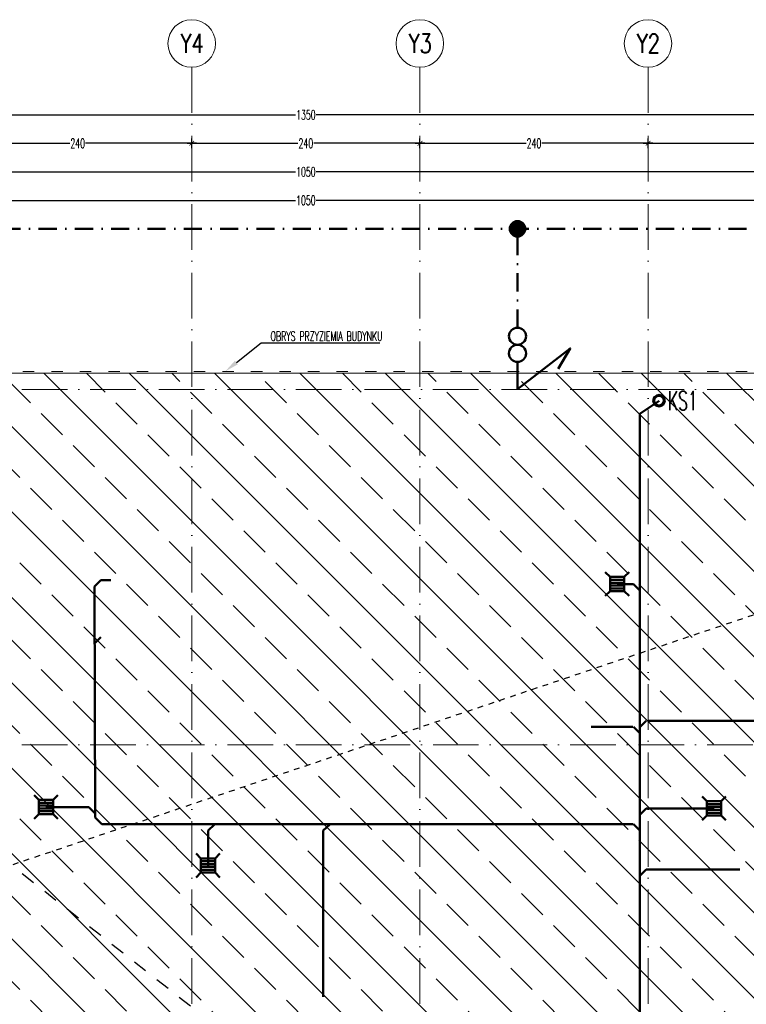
# Model space of a CAD drawing. Header units: millimetres. Extents: x -2074 to 12588, y -3630 to 101167.
# Tile 11 of 180: x -731 to 33, y 1444 to 2480. Entities that reach past the tile are written whole.
import ezdxf
from ezdxf import colors
from ezdxf.entities.mleader import LeaderData, LeaderLine
from ezdxf.enums import TextEntityAlignment as Align
from ezdxf.math import Vec2, Vec3

# ---------------------------------------------------------------- set-up
doc = ezdxf.new("R2010")
doc.units = ezdxf.units.MM
for name, pattern in [('ACAD_ISO03W100', [30, 12, -18]), ('ACAD_ISO10W100', [18, 12, -3, 0, -3]), ('Aligning Line_2_', [6, 3, -3]), ('CONTINOUS', [0]), ('DASHDOT2', [12.7, 6.35, -3.175, 0, -3.175]), ('DASHED', [19.05, 12.7, -6.35])]:
    doc.linetypes.add(name, pattern=pattern)
for name, color, linetype, lineweight in [('SelinAr_BUD_opisy', 7, 'Continuous', 20), ('SelinAr_BUD_osie', 8, 'ACAD_ISO10W100', 18), ('SelinAr_BUD_wymiary', 7, 'Continuous', 18), ('SelinAr_IE_podposadzkowe elektryczne', 1, 'DASHED', 30), ('SelinAr_IE_podposadzkowe teletechniczne', 30, 'DASHED', 30), ('SelinAr_IE_uziom', 12, 'DASHDOT2', 50), ('SelinAr_K_fundamenty', 7, 'Continuous', 20), ('SelinAr_SAN - KS - pion', 32, 'Continuous', 20), ('SelinAr_SAN - KS - rury', 32, 'KANAL_SANIT', 50)]:
    doc.layers.add(name, color=color, linetype=linetype, lineweight=lineweight)
doc.styles.add('Arch-Dim', font='romans.shx', dxfattribs={"width": 0.75})
doc.styles.get("Standard").update_dxf_attribs({"font": 'arial.ttf'})
doc.styles.add('style1', font='romans.shx', dxfattribs={"width": 0.6})
doc.linetypes.add('KANAL_SANIT', pattern='A,12.7,-5.08,["KS",Standard,S=2.54,R=0,X=-2.54,Y=-1.27],-5.08', length=22.86)
doc.dimstyles.new('ISO-25 Ania', dxfattribs={"dimtxt": 10, "dimasz": 5, "dimexe": 5, "dimexo": 0.625, "dimtad": 0, "dimrnd": 0.01, "dimtxsty": 'style1', "dimblk": 'ARCHTICK', "dimcen": 5, "dimdle": 5, "dimadec": 0, "dimazin": 0, "dimtfac": 1, "dimtmove": 0, "dimatfit": 3, "dimldrblk": 'ARCHTICK', "dimfxl": 0, "dimarcsym": 0})

# ---------------------------------------------------------------- blocks, each defined once
blk = doc.blocks.new('*U1104')
at = {"ltscale": 4}
blk.add_line((0, 50), (0, -2120), dxfattribs=at)
at = {"linetype": 'CONTINOUS'}
blk.add_circle((0, 75), 25, dxfattribs=at)
at = {"linetype": 'ByBlock', "style": 'Arch-Dim', "width": 0.75}
blk.add_text('Y4', height=20, dxfattribs=at).set_placement((0.3, 75), align=Align.MIDDLE)
blk = doc.blocks.new('*U1105')
at = {"ltscale": 4}
blk.add_line((0, 50), (0, -2120), dxfattribs=at)
at = {"linetype": 'CONTINOUS'}
blk.add_circle((0, 75), 25, dxfattribs=at)
at = {"linetype": 'ByBlock', "style": 'Arch-Dim', "width": 0.75}
blk.add_text('Y3', height=20, dxfattribs=at).set_placement((0.3, 75), align=Align.MIDDLE)
blk = doc.blocks.new('*U1106')
at = {"ltscale": 4}
blk.add_line((0, 50), (0, -2120), dxfattribs=at)
at = {"linetype": 'CONTINOUS'}
blk.add_circle((0, 75), 25, dxfattribs=at)
at = {"linetype": 'ByBlock', "style": 'Arch-Dim', "width": 0.75}
blk.add_text('Y2', height=20, dxfattribs=at).set_placement((0.3, 75), align=Align.MIDDLE)
blk = doc.blocks.new('*U1097')
at = {"ltscale": 4}
blk.add_line((-50, 0), (1945.4, 0), dxfattribs=at)
blk = doc.blocks.new('*U1098')
at = {"ltscale": 4}
blk.add_line((-50, 0), (1945.4, 0), dxfattribs=at)
blk = doc.blocks.new('A$C6bf3c4e4')
for points in [[(4.9, 19.8), (-0.1, 24.8)], [(19.9, 19.8), (24.9, 24.8)], [(4.9, 16.8), (19.9, 16.8)], [(4.9, 13.8), (19.9, 13.8)], [(4.9, 10.8), (19.9, 10.8)], [(4.9, 4.8), (-0.1, -0.2)], [(4.9, 7.8), (19.9, 7.8)], [(19.9, 4.8), (24.9, -0.2)]]:
    blk.add_lwpolyline(points)
blk.add_lwpolyline([(4.9, 4.8), (19.9, 4.8), (19.9, 19.8), (4.9, 19.8)], close=True)
blk = doc.blocks.new('A$C7BF42D14')
at = {"linetype": 'Continuous'}
h = blk.add_hatch(dxfattribs=at)
h.set_pattern_fill('ANSI31', color=256, scale=1.2, style=0)
h.set_pattern_definition([(45, (44754.10245, 57943.95297), (-0.10606601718, 0.10606601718), [])])
h.paths.add_polyline_path([(18.1, 8.2, 1), (-1.6, 8.2, 1)])
blk.add_circle((8.2, 8.2), 9.86, dxfattribs=at)
blk = doc.blocks.new('_ArchTick')
at = {"color": 0, "linetype": 'ByBlock', "const_width": 0.15}
blk.add_lwpolyline([(-0.5, -0.5), (0.5, 0.5)], dxfattribs=at)
blk = doc.blocks.new('*D1047')
at = {"layer": 'Defpoints', "color": 0}
for p in [(94.7, 2289.7), (-955.3, 2165.7), (94.7, 2165.7)]:
    blk.add_point(p, dxfattribs=at)
at = {"layer": 'SelinAr_BUD_wymiary', "color": 0, "lineweight": -2}
for p, q in [((-960.3, 2289.7), (-441.1, 2289.7)), ((-955.3, 2284.7), (-955.3, 2294.7)), ((99.7, 2289.7), (-419.6, 2289.7)), ((94.7, 2284.7), (94.7, 2294.7))]:
    blk.add_line(p, q, dxfattribs=at)
at = {"layer": 'SelinAr_BUD_wymiary', "color": 0, "lineweight": -2, "xscale": 5, "yscale": 5, "zscale": 5, "rotation": 180}
blk.add_blockref('_ArchTick', (-955.3, 2289.7), dxfattribs=at)
at = {"layer": 'SelinAr_BUD_wymiary', "color": 0, "lineweight": -2, "xscale": 5, "yscale": 5, "zscale": 5}
blk.add_blockref('_ArchTick', (94.7, 2289.7), dxfattribs=at)
at = {"layer": 'SelinAr_BUD_wymiary', "color": 0, "insert": (-430.3, 2289.7), "char_height": 10, "attachment_point": 5, "style": 'style1'}
blk.add_mtext('1050', dxfattribs=at)
blk = doc.blocks.new('*D1052')
at = {"layer": 'Defpoints', "color": 0}
for p in [(94.7, 2319.7), (-955.3, 2165.7), (94.7, 2165.7)]:
    blk.add_point(p, dxfattribs=at)
at = {"layer": 'SelinAr_BUD_wymiary', "color": 0, "lineweight": -2}
for p, q in [((-955.3, 2314.7), (-955.3, 2324.7)), ((94.7, 2314.7), (94.7, 2324.7)), ((-960.3, 2319.7), (-441.1, 2319.7)), ((99.7, 2319.7), (-419.6, 2319.7))]:
    blk.add_line(p, q, dxfattribs=at)
at = {"layer": 'SelinAr_BUD_wymiary', "color": 0, "lineweight": -2, "xscale": 5, "yscale": 5, "zscale": 5, "rotation": 180}
blk.add_blockref('_ArchTick', (-955.3, 2319.7), dxfattribs=at)
at = {"layer": 'SelinAr_BUD_wymiary', "color": 0, "lineweight": -2, "xscale": 5, "yscale": 5, "zscale": 5}
blk.add_blockref('_ArchTick', (94.7, 2319.7), dxfattribs=at)
at = {"layer": 'SelinAr_BUD_wymiary', "color": 0, "insert": (-430.3, 2319.7), "char_height": 10, "attachment_point": 5, "style": 'style1'}
blk.add_mtext('1050', dxfattribs=at)
blk = doc.blocks.new('*D1056')
at = {"layer": 'Defpoints', "color": 0}
for p in [(-550.3, 2349.7), (-790.3, 2090.7), (-550.3, 2090.7)]:
    blk.add_point(p, dxfattribs=at)
at = {"layer": 'SelinAr_BUD_wymiary', "color": 0, "lineweight": -2}
for p, q in [((-790.3, 2344.7), (-790.3, 2354.7)), ((-550.3, 2344.7), (-550.3, 2354.7)), ((-795.3, 2349.7), (-678.7, 2349.7)), ((-545.3, 2349.7), (-662, 2349.7))]:
    blk.add_line(p, q, dxfattribs=at)
at = {"layer": 'SelinAr_BUD_wymiary', "color": 0, "lineweight": -2, "xscale": 5, "yscale": 5, "zscale": 5, "rotation": 180}
blk.add_blockref('_ArchTick', (-790.3, 2349.7), dxfattribs=at)
at = {"layer": 'SelinAr_BUD_wymiary', "color": 0, "lineweight": -2, "xscale": 5, "yscale": 5, "zscale": 5}
blk.add_blockref('_ArchTick', (-550.3, 2349.7), dxfattribs=at)
at = {"layer": 'SelinAr_BUD_wymiary', "color": 0, "insert": (-670.3, 2349.7), "char_height": 10, "attachment_point": 5, "style": 'style1'}
blk.add_mtext('240', dxfattribs=at)
blk = doc.blocks.new('*D1057')
at = {"layer": 'Defpoints', "color": 0}
for p in [(-310.3, 2349.7), (-550.3, 2090.7), (-310.3, 2090.7)]:
    blk.add_point(p, dxfattribs=at)
at = {"layer": 'SelinAr_BUD_wymiary', "color": 0, "lineweight": -2}
for p, q in [((-550.3, 2344.7), (-550.3, 2354.7)), ((-310.3, 2344.7), (-310.3, 2354.7)), ((-555.3, 2349.7), (-438.7, 2349.7)), ((-305.3, 2349.7), (-422, 2349.7))]:
    blk.add_line(p, q, dxfattribs=at)
at = {"layer": 'SelinAr_BUD_wymiary', "color": 0, "lineweight": -2, "xscale": 5, "yscale": 5, "zscale": 5, "rotation": 180}
blk.add_blockref('_ArchTick', (-550.3, 2349.7), dxfattribs=at)
at = {"layer": 'SelinAr_BUD_wymiary', "color": 0, "lineweight": -2, "xscale": 5, "yscale": 5, "zscale": 5}
blk.add_blockref('_ArchTick', (-310.3, 2349.7), dxfattribs=at)
at = {"layer": 'SelinAr_BUD_wymiary', "color": 0, "insert": (-430.3, 2349.7), "char_height": 10, "attachment_point": 5, "style": 'style1'}
blk.add_mtext('240', dxfattribs=at)
blk = doc.blocks.new('*D1058')
at = {"layer": 'Defpoints', "color": 0}
for p in [(-70.3, 2349.7), (-310.3, 2090.7), (-70.3, 2090.7)]:
    blk.add_point(p, dxfattribs=at)
at = {"layer": 'SelinAr_BUD_wymiary', "color": 0, "lineweight": -2}
for p, q in [((-310.3, 2344.7), (-310.3, 2354.7)), ((-70.3, 2344.7), (-70.3, 2354.7)), ((-315.3, 2349.7), (-198.7, 2349.7)), ((-65.3, 2349.7), (-182, 2349.7))]:
    blk.add_line(p, q, dxfattribs=at)
at = {"layer": 'SelinAr_BUD_wymiary', "color": 0, "lineweight": -2, "xscale": 5, "yscale": 5, "zscale": 5, "rotation": 180}
blk.add_blockref('_ArchTick', (-310.3, 2349.7), dxfattribs=at)
at = {"layer": 'SelinAr_BUD_wymiary', "color": 0, "lineweight": -2, "xscale": 5, "yscale": 5, "zscale": 5}
blk.add_blockref('_ArchTick', (-70.3, 2349.7), dxfattribs=at)
at = {"layer": 'SelinAr_BUD_wymiary', "color": 0, "insert": (-190.3, 2349.7), "char_height": 10, "attachment_point": 5, "style": 'style1'}
blk.add_mtext('240', dxfattribs=at)
blk = doc.blocks.new('*D1059')
at = {"layer": 'Defpoints', "color": 0}
for p in [(169.7, 2349.7), (-70.3, 2090.7), (169.7, 2090.7)]:
    blk.add_point(p, dxfattribs=at)
at = {"layer": 'SelinAr_BUD_wymiary', "color": 0, "lineweight": -2}
for p, q in [((-70.3, 2344.7), (-70.3, 2354.7)), ((169.7, 2344.7), (169.7, 2354.7)), ((-75.3, 2349.7), (41.3, 2349.7)), ((174.7, 2349.7), (58, 2349.7))]:
    blk.add_line(p, q, dxfattribs=at)
at = {"layer": 'SelinAr_BUD_wymiary', "color": 0, "lineweight": -2, "xscale": 5, "yscale": 5, "zscale": 5, "rotation": 180}
blk.add_blockref('_ArchTick', (-70.3, 2349.7), dxfattribs=at)
at = {"layer": 'SelinAr_BUD_wymiary', "color": 0, "lineweight": -2, "xscale": 5, "yscale": 5, "zscale": 5}
blk.add_blockref('_ArchTick', (169.7, 2349.7), dxfattribs=at)
at = {"layer": 'SelinAr_BUD_wymiary', "color": 0, "insert": (49.7, 2349.7), "char_height": 10, "attachment_point": 5, "style": 'style1'}
blk.add_mtext('240', dxfattribs=at)
blk = doc.blocks.new('*D1061')
at = {"layer": 'Defpoints', "color": 0}
for p in [(244.7, 2379.7), (-1105.3, 2165.7), (244.7, 2165.7)]:
    blk.add_point(p, dxfattribs=at)
at = {"layer": 'SelinAr_BUD_wymiary', "color": 0, "lineweight": -2}
for p, q in [((-1105.3, 2374.7), (-1105.3, 2384.7)), ((244.7, 2374.7), (244.7, 2384.7)), ((-1110.3, 2379.7), (-441.1, 2379.7)), ((249.7, 2379.7), (-419.6, 2379.7))]:
    blk.add_line(p, q, dxfattribs=at)
at = {"layer": 'SelinAr_BUD_wymiary', "color": 0, "lineweight": -2, "xscale": 5, "yscale": 5, "zscale": 5, "rotation": 180}
blk.add_blockref('_ArchTick', (-1105.3, 2379.7), dxfattribs=at)
at = {"layer": 'SelinAr_BUD_wymiary', "color": 0, "lineweight": -2, "xscale": 5, "yscale": 5, "zscale": 5}
blk.add_blockref('_ArchTick', (244.7, 2379.7), dxfattribs=at)
at = {"layer": 'SelinAr_BUD_wymiary', "color": 0, "insert": (-430.3, 2379.7), "char_height": 10, "attachment_point": 5, "style": 'style1'}
blk.add_mtext('1350', dxfattribs=at)

msp = doc.modelspace()

# ---------------------------------------------------------------- hatches: boundary and pattern name
at = {"layer": 'SelinAr_K_fundamenty'}
h = msp.add_hatch(dxfattribs=at)
h.set_pattern_fill('ANSI33', color=9, scale=10, angle=90)
h.set_pattern_definition([(135, (2838.45, -2e-11), (-44.9013, -44.9013), []), (135, (2838.45, 44.9), (-44.9013, -44.9013), [31.75, -15.875])])
h.paths.add_polyline_path([(142.657, 1383.741), (195.357, 1383.741), (195.357, 1689.741), (142.657, 1689.741), (142.657, 1743.741), (195.357, 1743.741), (195.357, 2063.741), (142.657, 2063.741), (142.657, 2107.741), (-1003.343, 2107.741), (-1003.343, 2063.741), (-1056.043, 2063.741), (-1056.043, 1743.741), (-1003.343, 1743.741), (-1003.343, 1689.741), (-1056.043, 1689.741), (-1056.043, 1383.741), (-1003.343, 1383.741), (-1003.343, 1329.741), (-1056.043, 1329.741), (-1056.043, 1023.741), (-1003.343, 1023.741), (-1003.343, 969.741), (-1056.043, 969.741), (-1056.043, 574.241), (-1003.343, 574.241), (-1003.343, 531.741), (142.657, 531.741), (142.657, 574.241), (195.357, 574.241), (195.357, 969.741), (142.657, 969.741), (142.657, 1023.741), (195.357, 1023.741), (195.357, 1329.741), (142.657, 1329.741)])

# ---------------------------------------------------------------- linework, layer by layer
at = {"layer": 'SelinAr_IE_podposadzkowe elektryczne', "linetype": 'Aligning Line_2_', "ltscale": 2}
msp.add_line((-817.843, 1564.241), (256.737, 1926.583), dxfattribs=at)
at = {"layer": 'SelinAr_IE_podposadzkowe teletechniczne', "linetype": 'Aligning Line_2_', "ltscale": 5}
msp.add_line((-940.843, 1748.241), (115.102, 918.17), dxfattribs=at)
at = {"layer": 'SelinAr_IE_uziom', "ltscale": 3}
msp.add_line((-207.618, 2155.741), (-207.618, 2259.739), dxfattribs=at)
at = {"layer": 'SelinAr_IE_uziom', "linetype": 'Continuous'}
msp.add_line((-207.618, 2091.016), (-207.618, 2119.741), dxfattribs=at)
at = {"layer": 'SelinAr_IE_uziom', "ltscale": 3}
msp.add_lwpolyline([(447.357, 429.737), (-1208.048, 429.742), (-1208.043, 2259.742), (447.357, 2259.737)], close=True, dxfattribs=at)
at = {"layer": 'SelinAr_IE_uziom', "linetype": 'Continuous'}
msp.add_lwpolyline([(-207.618, 2091.016), (-152.227, 2133.944), (-164.736, 2112.404)], dxfattribs=at)
for centre in [(-207.618, 2146.741), (-207.618, 2128.741)]:
    msp.add_circle(centre, 9, dxfattribs=at)
at = {"layer": 'SelinAr_K_fundamenty', "linetype": 'ACAD_ISO03W100'}
msp.add_lwpolyline([(-1058.043, 2109.741), (197.361, 2109.741), (197.361, 529.741), (-1058.043, 529.741)], close=True, dxfattribs=at)
at = {"layer": 'SelinAr_K_fundamenty'}
msp.add_lwpolyline([(142.657, 531.741), (-1003.343, 531.741), (-1003.343, 574.241), (-1056.043, 574.241), (-1056.043, 969.741), (-1003.343, 969.741), (-1003.343, 1023.741), (-1056.043, 1023.741), (-1056.043, 1329.741), (-1003.343, 1329.741), (-1003.343, 1383.741), (-1056.043, 1383.741), (-1056.043, 1689.741), (-1003.343, 1689.741), (-1003.343, 1743.741), (-1056.043, 1743.741), (-1056.043, 2063.741), (-1003.343, 2063.741), (-1003.343, 2107.741), (142.657, 2107.741)], dxfattribs=at)
at = {"layer": 'SelinAr_SAN - KS - rury', "ltscale": 3}
for p, q in [((-645.89, 1890.241), (-652.603, 1883.528)), ((-635.339, 1890.241), (-645.89, 1890.241)), ((-651.958, 1640.341), (-652.603, 1883.528)), ((-651.958, 1640.341), (-644.95, 1633.333)), ((-644.95, 1633.333), (-85.966, 1633.333))]:
    msp.add_line(p, q, dxfattribs=at)
for points in [[(-78.95, 2064.999), (-58.778, 2078.917)], [(-1105.343, 1269.884), (-85.664, 1269.884), (-78.95, 1276.598), (-78.95, 2064.999)], [(-645.89, 1890.241), (-652.603, 1883.528)], [(-102.839, 1885.95), (-85.664, 1885.95)], [(-85.664, 1885.95), (-78.95, 1879.237)], [(-645.89, 1830.047), (-652.603, 1823.333)], [(-72.237, 1742.061), (-78.95, 1735.348)], [(-70.339, 1742.061), (150.463, 1742.224), (152.36, 1742.224)], [(-86.487, 1735.725), (-130.074, 1735.725)], [(-85.664, 1735.725), (-78.95, 1729.012)], [(-703.685, 1651.413), (-658.491, 1651.413)], [(-658.491, 1651.413), (-651.95, 1644.701)], [(-72.215, 1649.977), (-78.928, 1643.264)], [(-72.215, 1649.977), (-0.901, 1649.977)], [(-651.663, 1640.046), (-644.95, 1633.333)], [(-526.41, 1633.241), (-533.214, 1626.62)], [(-533.214, 1589.937), (-533.214, 1626.62)], [(-405.187, 1633.241), (-411.992, 1626.62)], [(-411.992, 1451.618), (-411.992, 1626.62)], [(-85.664, 1633.333), (-78.95, 1626.62)], [(-72.237, 1585.889), (-78.95, 1579.175)], [(-72.237, 1585.889), (26.374, 1585.889)]]:
    msp.add_lwpolyline(points, dxfattribs=at)
for radius in [6, 5]:
    msp.add_circle((-58.778, 2078.917), radius, dxfattribs=at)

# ---------------------------------------------------------------- block references
at = {"layer": 'SelinAr_BUD_osie'}
for name, p in [('*U1104', (-550.343, 2379.737)), ('*U1105', (-310.343, 2379.737)), ('*U1106', (-70.343, 2379.739)), ('*U1097', (-1328.048, 2090.741)), ('*U1098', (-1328.044, 1716.742))]:
    msp.add_blockref(name, p, dxfattribs=at)
at = {"layer": 'SelinAr_IE_uziom', "ltscale": 3, "xscale": 0.8232000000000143, "yscale": 0.8232000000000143, "zscale": 0.8232000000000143, "rotation": 270.0000000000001}
msp.add_blockref('A$C7BF42D14', (-214.38, 2266.502), dxfattribs=at)
at = {"layer": 'SelinAr_SAN - KS - rury', "ltscale": 3}
for p in [(-115.228, 1873.674), (-716.074, 1639.137), (-13.29, 1637.701), (-545.603, 1577.66)]:
    msp.add_blockref('A$C6bf3c4e4', p, dxfattribs=at)

# ---------------------------------------------------------------- texts
at = {"layer": 'SelinAr_SAN - KS - pion', "style": 'style1', "width": 0.6}
msp.add_text('KS1', height=20, dxfattribs=at).set_placement((-33.778, 2078.917), align=Align.MIDDLE_CENTER)

# ---------------------------------------------------------------- dimensions: what is measured, and where the dimension line sits
at = {"layer": 'SelinAr_BUD_wymiary'}
for base, p1, p2, override, picture, middle in [((244.657, 2379.737), (-1105.343, 2165.741), (244.657, 2165.741), {"dimarcsym": 2}, '*D1061', (-430.343, 2379.737)), ((-550.343, 2349.742), (-790.343, 2090.741), (-550.343, 2090.741), {"dimtmove": 1, "dimarcsym": 2}, '*D1056', (-670.343, 2349.742)), ((-310.343, 2349.742), (-550.343, 2090.741), (-310.343, 2090.741), {"dimtmove": 1, "dimarcsym": 2}, '*D1057', (-430.343, 2349.742)), ((-70.343, 2349.742), (-310.343, 2090.741), (-70.343, 2090.741), {"dimtmove": 1, "dimarcsym": 2}, '*D1058', (-190.343, 2349.742)), ((169.657, 2349.742), (-70.343, 2090.741), (169.657, 2090.741), {"dimtmove": 1, "dimarcsym": 2}, '*D1059', (49.657, 2349.742)), ((94.657, 2319.742), (-955.343, 2165.741), (94.657, 2165.741), {"dimtmove": 1, "dimarcsym": 2}, '*D1052', (-430.343, 2319.742)), ((94.657, 2289.742), (-955.343, 2165.741), (94.657, 2165.741), {"dimtmove": 1, "dimarcsym": 2}, '*D1047', (-430.343, 2289.742))]:
    dim = msp.add_linear_dim(base=base, p1=p1, p2=p2, dimstyle='ISO-25 Ania', override=override, dxfattribs=at)
    dim.commit()
    dim.dimension.update_dxf_attribs({"geometry": picture, "text_midpoint": middle})

# ---------------------------------------------------------------- leaders
at = {"layer": 'SelinAr_BUD_opisy'}
ml = msp.add_multileader_mtext('Standard', dxfattribs=at)
ml.set_content('OBRYS PRZYZIEMIA BUDYNKU', color=256, style='style1')
ml.set_leader_properties()
ml.build(insert=Vec2(0, 0))
ml.multileader.update_dxf_attribs({"text_left_attachment_type": 5, "text_right_attachment_type": 5, "arrow_head_size": 15})
ctx = ml.context
ctx.base_point, ctx.char_height, ctx.arrow_head_size, ctx.plane_origin = Vec3(-469.408, 2139.741), 10, 15, Vec3(-190.328, 2382.133)
ctx.left_attachment, ctx.right_attachment = 5, 5
notes = []
notes.append((ctx, [(0, (1, 1, 0), (-477.408, 2139.741), (1, 0), 8, [(1, [(-515.119, 2109.741)], 0, [])])]))
ctx.mtext.insert, ctx.mtext.width, ctx.mtext.flow_direction = Vec3(-467.408, 2151.741), 253.39317, 5
for ctx, leaders in notes:
    for number, flags, end, landing, length, lines in leaders:
        leader = LeaderData()
        leader.index, (leader.has_last_leader_line, leader.has_dogleg_vector, leader.attachment_direction) = number, flags
        leader.last_leader_point, leader.dogleg_vector, leader.dogleg_length = Vec3(end), Vec3(landing), length
        for number, points, colour, breaks in lines:
            line = LeaderLine()
            line.index, line.vertices, line.color, line.breaks = number, Vec3.list(points), colors.encode_raw_color(colour), breaks
            leader.lines.append(line)
        ctx.leaders.append(leader)

doc.saveas('drawing.dxf')
